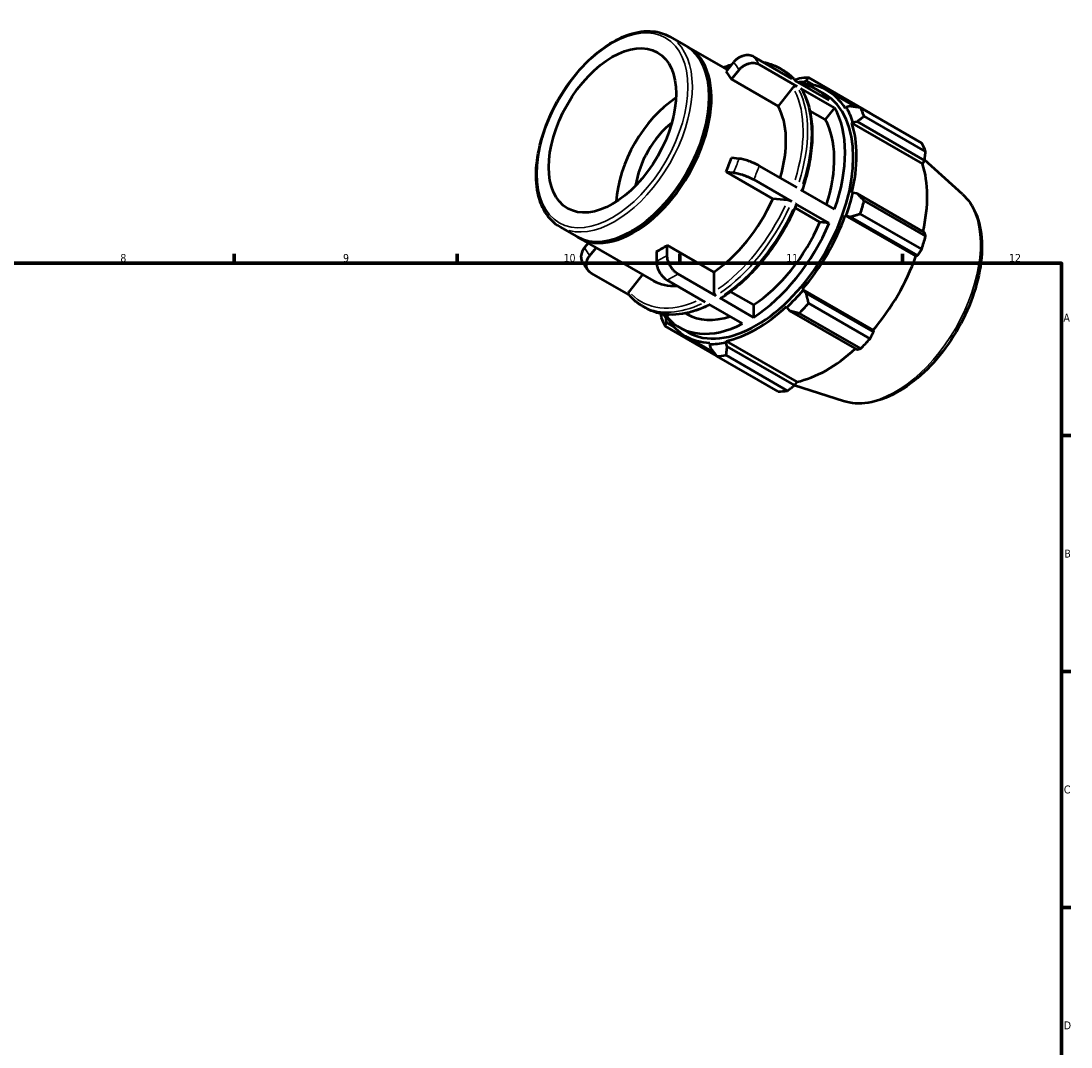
# Model space of a CAD drawing. Header units: millimetres. Extents: x 0 to 931, y 0 to 650.
# Tile 4 of 4: x 494 to 824, y 327 to 650. Entities that reach past the tile are written whole.
import ezdxf

# ---------------------------------------------------------------- set-up
doc = ezdxf.new("R2010")
doc.units = ezdxf.units.MM
for name, color, linetype, lineweight in [('Border (ISO)', 7, 'Continuous', 70), ('Visible (ISO)', 7, 'Continuous', 50), ('Visible Narrow (ISO)', 7, 'Continuous', 35)]:
    doc.layers.add(name, color=color, linetype=linetype, lineweight=lineweight)
doc.styles.add('Note Text (ISO)', font='tahoma.ttf')

# ---------------------------------------------------------------- blocks, each defined once
blk = doc.blocks.new('Borders Default Border')
at = {"layer": 'Border (ISO)'}
for p, q in [((560.67, 574), (560.67, 576.9)), ((630.75, 574), (630.75, 576.9)), ((700.83, 574), (700.83, 576.9)), ((770.92, 574), (770.92, 576.9)), ((821, 519.75), (823.9, 519.75)), ((821, 445.5), (823.9, 445.5)), ((821, 371.25), (823.9, 371.25))]:
    blk.add_line(p, q, dxfattribs=at)
at = {"layer": 'Border (ISO)', "flags": 128}
blk.add_lwpolyline([(20, 20), (20, 574), (821, 574), (821, 20), (20, 20)], dxfattribs=at)
at = {"layer": 'Border (ISO)', "color": 232, "true_color": 0xca0064, "char_height": 2.5, "attachment_point": 7, "style": 'Note Text (ISO)'}
for s, insert in [('8', (524.81, 574.34)), ('9', (594.88, 574.35)), ('10', (664.29, 574.35)), ('11', (734.37, 574.4)), ('12', (804.46, 574.4)), ('A', (821.59, 555.62)), ('B', (821.89, 481.37)), ('C', (821.73, 407.08)), ('D', (821.73, 332.88))]:
    blk.add_mtext(s, dxfattribs=dict(at, insert=insert))

msp = doc.modelspace()

# ---------------------------------------------------------------- linework, layer by layer
at = {"layer": 'Visible (ISO)'}
for p, q in [((697.62, 645.34), (702.924, 642.286)), ((703.631, 641.879), (715.859, 634.837)), ((736.109, 632.07), (724.142, 638.962)), ((717.803, 637.255), (715.446, 634.325)), ((717.144, 631.904), (719.5, 634.834)), ((737.806, 629.649), (725.839, 636.541)), ((732.102, 635.454), (733.274, 634.779)), ((731.797, 623.465), (717.144, 631.904)), ((747.901, 625.28), (737.28, 631.396)), ((739.653, 630.941), (740.646, 631.427)), ((740.646, 631.427), (743.017, 630.061)), ((760.754, 621.257), (741.414, 632.395)), ((736.485, 629.294), (731.797, 623.465)), ((749.598, 622.859), (738.977, 628.974)), ((739.497, 630.503), (739.653, 630.941)), ((743.894, 628.663), (746.48, 627.174)), ((747.198, 628.422), (756.374, 623.138)), ((710.115, 626.003), (710.115, 626.41)), ((746.653, 619.198), (741.78, 622.004)), ((749.598, 622.859), (746.653, 619.198)), ((753.221, 623.067), (752.92, 622.713)), ((754.502, 623.386), (753.221, 623.067)), ((757.667, 622.963), (777.007, 611.825)), ((755.026, 618.048), (755.349, 618.353)), ((755.026, 618.048), (777.268, 605.24)), ((755.349, 618.353), (756.676, 618.57)), ((756.676, 618.57), (777.868, 606.366)), ((778.235, 609.106), (758.894, 620.244)), ((719.5, 606.9), (717.144, 607.116)), ((777.868, 606.366), (777.268, 605.24)), ((789.833, 595.709), (777.893, 606.545)), ((715.446, 602.74), (717.803, 602.524)), ((730.1, 594.302), (715.446, 602.74)), ((737.806, 597.784), (725.839, 604.676)), ((736.109, 593.408), (724.142, 600.3)), ((749.598, 590.994), (738.977, 597.109)), ((755.349, 596.168), (755.026, 596.099)), ((756.676, 595.914), (755.349, 596.168)), ((777.868, 583.71), (756.676, 595.914)), ((734.788, 593.872), (730.1, 594.302)), ((747.901, 586.618), (737.28, 592.734)), ((758.894, 593.668), (778.235, 582.531)), ((744.956, 586.888), (737.145, 591.386)), ((752.92, 589.01), (753.221, 589.002)), ((752.92, 589.01), (775.162, 576.201)), ((753.221, 589.002), (754.502, 588.595)), ((754.502, 588.595), (775.695, 576.391)), ((777.007, 578.398), (757.667, 589.536)), ((663.127, 585.442), (668.43, 582.388)), ((747.901, 586.618), (744.956, 586.888)), ((669.138, 581.981), (692.59, 568.476)), ((686.124, 584.342), (685.771, 584.137)), ((672.016, 580.324), (670.865, 578.893)), ((672.562, 576.472), (674.506, 578.889)), ((696.88, 576.508), (696.88, 579.654)), ((696.88, 579.654), (711.533, 571.216)), ((693.485, 577.7), (693.485, 574.554)), ((775.695, 576.391), (775.162, 576.201)), ((684.878, 564.022), (673.012, 570.856)), ((689.16, 570.451), (684.885, 565.134)), ((708.846, 561.777), (696.88, 568.668)), ((712.241, 563.731), (700.274, 570.623)), ((711.533, 571.216), (711.533, 564.957)), ((739.653, 565.502), (739.497, 565.759)), ((739.497, 565.759), (761.739, 552.951)), ((740.646, 564.595), (739.653, 565.502)), ((724.032, 556.941), (713.412, 563.056)), ((716.815, 565.028), (724.032, 560.872)), ((761.838, 552.391), (740.646, 564.595)), ((688.985, 560.581), (690.157, 559.906)), ((720.638, 554.986), (710.018, 561.102)), ((724.032, 560.872), (724.032, 556.941)), ((734.413, 560.398), (734.515, 560.082)), ((734.515, 560.082), (735.398, 559.06)), ((735.398, 559.06), (756.591, 546.856)), ((741.414, 561.384), (760.754, 550.247)), ((696.77, 557.174), (695.195, 558.081)), ((696.622, 556.408), (696.923, 556.763)), ((696.698, 555.308), (696.622, 556.408)), ((699.004, 553.98), (696.698, 555.308)), ((697.299, 557.832), (696.77, 557.174)), ((702.675, 558.237), (703.173, 557.95)), ((757.791, 547.122), (738.451, 558.259)), ((696.249, 554.168), (712.401, 544.866)), ((700.777, 553.791), (703.363, 552.301)), ((761.739, 552.951), (761.838, 552.391)), ((702.645, 551.054), (711.61, 545.891)), ((710.346, 548.973), (710.189, 548.534)), ((710.189, 548.534), (710.555, 547.267)), ((715.327, 549.033), (715.43, 549.466)), ((715.802, 547.776), (715.327, 549.033)), ((715.43, 549.466), (737.672, 536.657)), ((736.995, 535.572), (715.802, 547.776)), ((731.843, 533.598), (712.502, 544.735)), ((715.465, 545.023), (734.806, 533.885)), ((752.338, 530.598), (736.911, 535.507)), ((737.672, 536.657), (736.995, 535.572))]:
    msp.add_line(p, q, dxfattribs=at)
msp.add_ellipse((679.667, 615.798), major_axis=(14.137, 24.549), ratio=0.5780931, dxfattribs=at)
for centre, major_axis, start_param, end_param in [((685.677, 612.337), (17.247, 29.949), 3.1415927, 6.2831853), ((686.384, 611.93), (17.247, 29.949), 3.1211704, 6.3036075), ((695.182, 606.863), (17.247, 29.949), 5.9499518, 6.0889526), ((726.958, 588.565), (23.954, 41.596), 0.3435016, 0.4380292), ((724.921, 589.738), (22.516, 39.1), 0.3034989, 0.3574833), ((722.335, 591.227), (21.558, 37.436), 6.0750364, 6.4913342), ((724.921, 589.738), (22.277, 38.684), 5.975819, 6.5866842), ((700.88, 603.582), (14.137, 24.549), 0.8441376, 2.2974551), ((686.031, 612.134), (-16.997, -29.516), 0.787332, 2.3542606), ((724.921, 589.738), (21.558, 37.436), 3.1415927, 6.2831853), ((709.836, 598.425), (17.247, 29.949), 5.1106382, 5.9499518), ((722.335, 591.227), (21.558, 37.436), 5.0278388, 5.963868), ((724.921, 589.738), (22.516, 39.1), 5.8012861, 5.975819), ((726.958, 588.565), (23.954, 41.596), 5.8412887, 5.9358163), ((700.88, 603.582), (9.981, 17.332), 0.9631532, 2.1784394), ((722.335, 591.227), (19.163, 33.277), 5.0689191, 5.9569114), ((724.921, 589.738), (22.277, 38.684), 5.1904208, 5.8012861), ((746.299, 577.427), (23.954, 41.596), 5.8412887, 5.9358163), ((695.182, 606.863), (17.247, 29.949), 4.9027543, 5.041755), ((747.163, 576.93), (-22.277, -38.684), 2.0656152, 2.6596934), ((724.921, 589.738), (-22.516, -39.1), 1.8742952, 2.0488282), ((709.836, 598.425), (-17.247, -29.949), 0.8529648, 1.7611616), ((726.958, 588.565), (23.954, 41.596), 5.0558906, 5.1504181), ((724.921, 589.738), (22.277, 38.684), 4.4050227, 5.0158879), ((722.335, 591.227), (-19.163, -33.277), 0.8460052, 1.7681212), ((722.335, 591.227), (-21.558, -37.436), 0.8390486, 1.7750778), ((746.299, 577.427), (-23.954, -41.596), 1.9142979, 2.0088255), ((695.182, 606.863), (17.247, 29.949), 3.8555567, 3.9945575), ((747.163, 576.93), (-22.277, -38.684), 1.26343, 1.8742952), ((709.836, 598.425), (-17.247, -29.949), 0, 0.3674877), ((724.921, 589.738), (-22.516, -39.1), 1.0888971, 1.26343), ((724.921, 589.738), (22.277, 38.684), 3.6196245, 4.2304897), ((726.958, 588.565), (23.954, 41.596), 4.2704924, 4.36502), ((726.958, 588.565), (-23.954, -41.596), 5.8412887, 5.9358163), ((724.921, 589.738), (-22.516, -39.1), 5.925702, 5.975819), ((722.335, 591.227), (-21.558, -37.436), 6.0750364, 7.0110656), ((724.921, 589.738), (-22.277, -38.684), 5.975819, 6.5866842), ((722.335, 591.227), (-19.163, -33.277), 0, 0.5736797), ((724.921, 589.738), (-22.516, -39.1), 0.3034989, 0.4780318), ((746.299, 577.427), (-23.954, -41.596), 1.1288997, 1.2234273), ((747.163, 576.93), (-22.277, -38.684), 0.4780318, 1.0719493), ((726.958, 588.565), (-23.954, -41.596), 0.3435016, 0.4380292), ((746.299, 577.427), (-23.954, -41.596), 0.3435016, 0.4380292)]:
    msp.add_ellipse(centre, major_axis=major_axis, ratio=0.5780931, start_param=start_param, end_param=end_param, dxfattribs=at)
for points, knots in [([(663.127, 585.442), (661.279, 586.506), (659.717, 588.059), (657.287, 591.999), (656.44, 594.41), (655.548, 599.881), (655.528, 602.961), (656.33, 609.436), (657.156, 612.831), (659.561, 619.584), (661.138, 622.941), (664.883, 629.287), (667.05, 632.275), (671.763, 637.59), (674.309, 639.915), (679.54, 643.664), (682.225, 645.086), (687.468, 646.854), (690.029, 647.204), (694.288, 646.791), (696.054, 646.242), (697.62, 645.34)], [3.9250571, 3.9250571, 3.9250571, 3.9250571, 4.2278676, 4.2278676, 4.541696, 4.541696, 4.8655368, 4.8655368, 5.1903171, 5.1903171, 5.5142809, 5.5142809, 5.8379206, 5.8379206, 6.1619635, 6.1619635, 6.4868118, 6.4868118, 6.8101225, 6.8101225, 7.0666498, 7.0666498, 7.0666498, 7.0666498]), ([(724.142, 638.962), (723.932, 639.082), (723.686, 639.192), (723.161, 639.353), (722.883, 639.406), (722.357, 639.456), (722.061, 639.458), (721.461, 639.403), (721.157, 639.346), (720.604, 639.198), (720.304, 639.092), (719.721, 638.829), (719.438, 638.671), (718.941, 638.346), (718.682, 638.148), (718.204, 637.716), (717.985, 637.481), (717.803, 637.255)], [0, 0, 0, 0, 0.08881052, 0.08881052, 0.17762103, 0.17762103, 0.26650188, 0.26650188, 0.35538273, 0.35538273, 0.44435979, 0.44435979, 0.53333685, 0.53333685, 0.62241426, 0.62241426, 0.71149167, 0.71149167, 0.71149167, 0.71149167]), ([(714.547, 635.593), (715.097, 635.815), (715.646, 636.02), (716.537, 636.322), (716.881, 636.432), (717.223, 636.534)], [0.147253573, 0.147253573, 0.147253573, 0.147253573, 0.201441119, 0.201441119, 0.235610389, 0.235610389, 0.235610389, 0.235610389]), ([(719.5, 634.834), (719.682, 635.06), (719.901, 635.295), (720.379, 635.727), (720.638, 635.924), (721.135, 636.25), (721.418, 636.408), (722.001, 636.671), (722.301, 636.776), (722.854, 636.925), (723.158, 636.982), (723.758, 637.037), (724.054, 637.035), (724.58, 636.985), (724.858, 636.932), (725.383, 636.77), (725.629, 636.661), (725.839, 636.541)], [-0.71149167, -0.71149167, -0.71149167, -0.71149167, -0.62241426, -0.62241426, -0.53333685, -0.53333685, -0.44435979, -0.44435979, -0.35538273, -0.35538273, -0.26650188, -0.26650188, -0.17762103, -0.17762103, -0.08881052, -0.08881052, 0, 0, 0, 0]), ([(727.064, 637.279), (727.581, 637.185), (728.088, 637.069), (729.826, 636.58), (731.004, 636.086), (732.102, 635.454)], [0.57958139, 0.57958139, 0.57958139, 0.57958139, 0.63795862, 0.63795862, 0.78346445, 0.78346445, 0.78346445, 0.78346445]), ([(733.274, 634.779), (733.588, 634.598), (733.895, 634.406), (734.497, 634), (734.79, 633.785), (735.364, 633.335), (735.643, 633.099), (736.187, 632.606), (736.451, 632.349), (736.938, 631.842), (737.163, 631.594), (737.38, 631.338)], [0.78346445, 0.78346445, 0.78346445, 0.78346445, 0.82508393, 0.82508393, 0.8667034, 0.8667034, 0.90832288, 0.90832288, 0.94994235, 0.94994235, 0.98734752, 0.98734752, 0.98734752, 0.98734752]), ([(737.806, 629.649), (737.718, 629.699), (737.598, 629.737), (737.379, 629.757), (737.242, 629.745), (737.011, 629.683), (736.877, 629.622), (736.671, 629.487), (736.561, 629.388), (736.485, 629.294)], [0, 0, 0, 0, 0.03700553, 0.03700553, 0.0740403, 0.0740403, 0.11111136, 0.11111136, 0.14821395, 0.14821395, 0.14821395, 0.14821395]), ([(739.211, 628.744), (739.208, 628.75), (739.205, 628.755), (739.15, 628.843), (739.065, 628.924), (738.977, 628.974)], [-0.039453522, -0.039453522, -0.039453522, -0.039453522, -0.037005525, -0.037005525, 0, 0, 0, 0]), ([(739.211, 628.744), (740.096, 627.229), (740.81, 625.535), (741.883, 621.854), (742.241, 619.866), (742.6, 615.665), (742.6, 613.45), (742.245, 608.868), (741.891, 606.5), (740.85, 601.721), (740.168, 599.312), (739.332, 596.905)], [1.10289243, 1.10289243, 1.10289243, 1.10289243, 1.2899715, 1.2899715, 1.47705057, 1.47705057, 1.66412964, 1.66412964, 1.85120872, 1.85120872, 2.03574359, 2.03574359, 2.03574359, 2.03574359]), ([(725.839, 604.676), (725.629, 604.796), (725.383, 604.929), (724.858, 605.194), (724.58, 605.326), (724.054, 605.561), (723.758, 605.687), (723.158, 605.926), (722.854, 606.039), (722.301, 606.233), (722.001, 606.332), (721.418, 606.508), (721.135, 606.586), (720.638, 606.709), (720.379, 606.766), (719.901, 606.853), (719.682, 606.883), (719.5, 606.9)], [0, 0, 0, 0, 0.08881052, 0.08881052, 0.17762103, 0.17762103, 0.26650188, 0.26650188, 0.35538273, 0.35538273, 0.44435979, 0.44435979, 0.53333685, 0.53333685, 0.62241426, 0.62241426, 0.71149167, 0.71149167, 0.71149167, 0.71149167]), ([(717.803, 602.524), (717.985, 602.508), (718.204, 602.477), (718.682, 602.39), (718.941, 602.333), (719.438, 602.21), (719.721, 602.133), (720.304, 601.956), (720.604, 601.857), (721.157, 601.663), (721.461, 601.55), (722.061, 601.311), (722.357, 601.186), (722.883, 600.95), (723.161, 600.818), (723.686, 600.554), (723.932, 600.42), (724.142, 600.3)], [-0.71149167, -0.71149167, -0.71149167, -0.71149167, -0.62241426, -0.62241426, -0.53333685, -0.53333685, -0.44435979, -0.44435979, -0.35538273, -0.35538273, -0.26650188, -0.26650188, -0.17762103, -0.17762103, -0.08881052, -0.08881052, 0, 0, 0, 0]), ([(789.833, 595.709), (791.612, 594.095), (793.019, 592.024), (795.117, 587.043), (795.734, 584.07), (796.068, 577.523), (795.741, 573.925), (794.173, 566.557), (792.931, 562.788), (789.677, 555.458), (787.668, 551.897), (783.077, 545.317), (780.497, 542.298), (774.992, 537.093), (772.066, 534.909), (766.123, 531.629), (763.103, 530.532), (757.435, 529.673), (754.77, 529.825), (752.338, 530.598)], [0.9087145, 0.9087145, 0.9087145, 0.9087145, 1.1973073, 1.1973073, 1.513595, 1.513595, 1.8442104, 1.8442104, 2.1746148, 2.1746148, 2.5033981, 2.5033981, 2.8321004, 2.8321004, 3.1623124, 3.1623124, 3.4932442, 3.4932442, 3.799807, 3.799807, 3.799807, 3.799807]), ([(737.6, 592.427), (736.566, 590.007), (735.385, 587.615), (732.768, 582.968), (731.333, 580.713), (728.256, 576.417), (726.614, 574.376), (723.18, 570.577), (721.387, 568.819), (717.71, 565.647), (715.825, 564.233), (713.925, 563.016)], [2.15051749, 2.15051749, 2.15051749, 2.15051749, 2.33753512, 2.33753512, 2.52455274, 2.52455274, 2.71157037, 2.71157037, 2.89858799, 2.89858799, 3.08560562, 3.08560562, 3.08560562, 3.08560562]), ([(736.109, 593.408), (736.021, 593.459), (735.901, 593.519), (735.682, 593.618), (735.544, 593.672), (735.314, 593.753), (735.18, 593.794), (734.974, 593.845), (734.864, 593.865), (734.788, 593.872)], [0, 0, 0, 0, 0.03700553, 0.03700553, 0.0740403, 0.0740403, 0.11111136, 0.11111136, 0.14821395, 0.14821395, 0.14821395, 0.14821395]), ([(737.598, 592.427), (737.603, 592.438), (737.604, 592.45), (737.593, 592.493), (737.556, 592.538), (737.453, 592.626), (737.368, 592.683), (737.28, 592.734)], [-0.089180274, -0.089180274, -0.089180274, -0.089180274, -0.074040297, -0.074040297, -0.037005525, -0.037005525, 0, 0, 0, 0]), ([(670.865, 578.893), (670.683, 578.667), (670.505, 578.408), (670.205, 577.873), (670.084, 577.597), (669.908, 577.087), (669.838, 576.806), (669.763, 576.25), (669.757, 575.975), (669.797, 575.485), (669.845, 575.225), (669.994, 574.766), (670.087, 574.563), (670.191, 574.385)], [-0.71149167, -0.71149167, -0.71149167, -0.71149167, -0.62241426, -0.62241426, -0.53333685, -0.53333685, -0.44435979, -0.44435979, -0.35538273, -0.35538273, -0.26650188, -0.26650188, -0.18959683, -0.18959683, -0.18959683, -0.18959683]), ([(673.012, 570.856), (672.802, 570.976), (672.591, 571.13), (672.221, 571.484), (672.061, 571.684), (671.813, 572.079), (671.702, 572.312), (671.542, 572.804), (671.494, 573.064), (671.454, 573.554), (671.46, 573.829), (671.535, 574.385), (671.605, 574.666), (671.781, 575.175), (671.902, 575.452), (672.202, 575.987), (672.38, 576.245), (672.562, 576.472)], [0, 0, 0, 0, 0.08881052, 0.08881052, 0.17762103, 0.17762103, 0.26650188, 0.26650188, 0.35538273, 0.35538273, 0.44435979, 0.44435979, 0.53333685, 0.53333685, 0.62241426, 0.62241426, 0.71149167, 0.71149167, 0.71149167, 0.71149167]), ([(700.274, 570.623), (700.064, 570.743), (699.836, 570.899), (699.388, 571.26), (699.169, 571.465), (698.782, 571.873), (698.579, 572.114), (698.199, 572.626), (698.023, 572.898), (697.726, 573.411), (697.579, 573.7), (697.325, 574.286), (697.218, 574.583), (697.058, 575.124), (696.989, 575.418), (696.9, 575.988), (696.88, 576.265), (696.88, 576.508)], [0, 0, 0, 0, 0.08881052, 0.08881052, 0.17762103, 0.17762103, 0.26650188, 0.26650188, 0.35538273, 0.35538273, 0.44435979, 0.44435979, 0.53333685, 0.53333685, 0.62241426, 0.62241426, 0.71149167, 0.71149167, 0.71149167, 0.71149167]), ([(670.191, 574.385), (670.308, 574.183), (670.429, 573.984), (670.676, 573.591), (670.802, 573.397), (671.061, 573.013), (671.194, 572.824), (671.465, 572.45), (671.604, 572.266), (671.887, 571.903), (672.032, 571.725), (672.18, 571.549)], [2.03827427, 2.03827427, 2.03827427, 2.03827427, 2.06066485, 2.06066485, 2.08305542, 2.08305542, 2.105446, 2.105446, 2.12783658, 2.12783658, 2.15022715, 2.15022715, 2.15022715, 2.15022715]), ([(693.485, 574.554), (693.485, 574.311), (693.506, 574.034), (693.595, 573.463), (693.664, 573.17), (693.824, 572.629), (693.931, 572.332), (694.185, 571.746), (694.332, 571.457), (694.628, 570.943), (694.805, 570.671), (695.184, 570.159), (695.388, 569.919), (695.775, 569.51), (695.994, 569.305), (696.442, 568.944), (696.67, 568.789), (696.88, 568.668)], [-0.71149167, -0.71149167, -0.71149167, -0.71149167, -0.62241426, -0.62241426, -0.53333685, -0.53333685, -0.44435979, -0.44435979, -0.35538273, -0.35538273, -0.26650188, -0.26650188, -0.17762103, -0.17762103, -0.08881052, -0.08881052, 0, 0, 0, 0]), ([(684.885, 565.134), (684.809, 565.04), (684.74, 564.918), (684.667, 564.705), (684.65, 564.578), (684.666, 564.374), (684.703, 564.261), (684.769, 564.155), (684.786, 564.132), (684.806, 564.109)], [-0.14821395, -0.14821395, -0.14821395, -0.14821395, -0.11111136, -0.11111136, -0.0740403, -0.0740403, -0.03700553, -0.03700553, -0.02656351, -0.02656351, -0.02656351, -0.02656351]), ([(688.985, 560.581), (688.671, 560.762), (688.364, 560.954), (687.762, 561.361), (687.469, 561.575), (686.895, 562.025), (686.616, 562.261), (686.072, 562.754), (685.808, 563.011), (685.295, 563.545), (685.046, 563.822), (684.805, 564.109)], [3.92505711, 3.92505711, 3.92505711, 3.92505711, 3.96667658, 3.96667658, 4.00829606, 4.00829606, 4.04991553, 4.04991553, 4.09153501, 4.09153501, 4.13315448, 4.13315448, 4.13315448, 4.13315448]), ([(711.533, 564.957), (711.533, 564.856), (711.554, 564.725), (711.621, 564.5), (711.679, 564.366), (711.802, 564.152), (711.89, 564.034), (712.051, 563.864), (712.153, 563.781), (712.241, 563.731)], [-0.14821395, -0.14821395, -0.14821395, -0.14821395, -0.11111136, -0.11111136, -0.0740403, -0.0740403, -0.03700553, -0.03700553, 0, 0, 0, 0]), ([(713.412, 563.056), (713.5, 563.006), (713.602, 562.971), (713.763, 562.955), (713.851, 562.972), (713.916, 563.011), (713.92, 563.013), (713.925, 563.016)], [0, 0, 0, 0, 0.037005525, 0.037005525, 0.074040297, 0.074040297, 0.076509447, 0.076509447, 0.076509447, 0.076509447]), ([(710.297, 560.941), (708.881, 560.228), (707.467, 559.631), (704.599, 558.656), (703.147, 558.292), (700.303, 557.843), (698.91, 557.759), (696.216, 557.878), (694.913, 558.083), (692.433, 558.78), (691.255, 559.274), (690.157, 559.906)], [3.2042182, 3.2042182, 3.2042182, 3.2042182, 3.34303377, 3.34303377, 3.48853961, 3.48853961, 3.63404544, 3.63404544, 3.77955127, 3.77955127, 3.92505711, 3.92505711, 3.92505711, 3.92505711])]:
    msp.add_open_spline(points, degree=3, knots=knots, dxfattribs=at)
for points, weights in [([(738.451, 632.107), (737.791, 631.856), (737.148, 631.606)], [1.01216464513, 1.01075146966, 1.00919501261]), ([(740.646, 631.427), (741.008, 631.909), (741.414, 632.395)], [1.00463647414, 1.00880537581, 1.01216464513]), ([(757.667, 622.963), (756.039, 623.186), (754.502, 623.386)], [1.01216464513, 1.00880537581, 1.00463647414]), ([(760.811, 621.152), (760.783, 621.205), (760.754, 621.257)], [1.00010954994, 1.00005581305, 1]), ([(756.676, 618.57), (757.749, 619.398), (758.894, 620.244)], [1.00463647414, 1.00880537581, 1.01216464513]), ([(777.868, 606.366), (778.053, 607.705), (778.235, 609.106)], [1.00139731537, 1.00110711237, 1]), ([(758.894, 593.668), (757.749, 594.822), (756.676, 595.914)], [1.01216464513, 1.00880537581, 1.00463647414]), ([(754.502, 588.595), (756.039, 589.063), (757.667, 589.536)], [1.00463647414, 1.00880537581, 1.01216464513]), ([(778.235, 582.531), (778.053, 583.129), (777.868, 583.71)], [1, 1.00110711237, 1.00139731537]), ([(775.695, 576.391), (776.343, 577.371), (777.007, 578.398)], [1.00139731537, 1.00110711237, 1]), ([(741.414, 561.384), (741.008, 563.03), (740.646, 564.595)], [1.01216464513, 1.00880537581, 1.00463647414]), ([(735.398, 559.06), (736.88, 558.676), (738.451, 558.259)], [1.00463647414, 1.00880537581, 1.01216464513]), ([(694.821, 558.153), (694.919, 557.526), (695.022, 556.887)], [1.00944895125, 1.0108671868, 1.01216464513]), ([(696.249, 554.168), (696.465, 554.757), (696.698, 555.308)], [1.01216464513, 1.00880537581, 1.00463647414]), ([(760.754, 550.247), (761.312, 551.338), (761.838, 552.391)], [1, 1.00110711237, 1.00139731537]), ([(710.555, 547.267), (711.495, 546.035), (712.502, 544.735)], [1.00463647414, 1.00880537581, 1.01216464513]), ([(715.465, 545.023), (715.624, 546.435), (715.802, 547.776)], [1.01216464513, 1.00880537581, 1.00463647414]), ([(756.591, 546.856), (757.184, 546.983), (757.791, 547.122)], [1.00139731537, 1.00110711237, 1]), ([(734.806, 533.885), (735.928, 534.743), (736.995, 535.572)], [1, 1.00110711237, 1.00139731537])]:
    msp.add_rational_spline(points, weights, degree=2, dxfattribs=at)
at = {"layer": 'Visible Narrow (ISO)'}
msp.add_ellipse((679.667, 615.798), major_axis=(16.748, 29.083), ratio=0.5780931, dxfattribs=at)
for centre, major_axis, start_param, end_param in [((680.374, 615.391), (-17.247, -29.949), 0.1570796, 2.984513), ((698.577, 604.909), (21.558, 37.436), 5.9694265, 6.069478), ((709.836, 598.425), (21.059, 36.57), 0.5519677, 0.6080869), ((695.182, 606.863), (19.163, 33.277), 5.9631655, 6.0757389), ((710.544, 598.017), (21.558, 37.436), 6.0854438, 6.2727779), ((711.715, 597.343), (21.558, 37.436), 6.0854438, 6.2727779), ((709.836, 598.425), (21.059, 36.57), 5.0819304, 5.9162011), ((710.544, 598.017), (21.558, 37.436), 5.0746403, 5.9170666), ((711.715, 597.343), (21.558, 37.436), 5.0746403, 5.9170666), ((695.182, 606.863), (-19.163, -33.277), 1.7743753, 1.8869487), ((698.577, 604.909), (21.558, 37.436), 4.9222289, 5.0222804), ((709.836, 598.425), (-21.059, -36.57), 0.8870368, 1.7270897), ((710.544, 598.017), (21.558, 37.436), 4.0274427, 4.869869), ((768.715, 564.519), (18.895, 32.813), 3.4113974, 6.0133806), ((711.715, 597.343), (-21.558, -37.436), 0.8858501, 1.7282764), ((695.182, 606.863), (-19.163, -33.277), 5.9631655, 6.0757389), ((695.182, 606.863), (-19.163, -33.277), 0.7271778, 0.8397511), ((698.577, 604.909), (21.558, 37.436), 3.8750314, 3.9750829), ((709.836, 598.425), (-21.059, -36.57), 6.1217402, 6.9386755), ((710.544, 598.017), (-21.558, -37.436), 0.036394, 0.6914863), ((711.715, 597.343), (-21.558, -37.436), 0.036394, 0.6914863)]:
    msp.add_ellipse(centre, major_axis=major_axis, ratio=0.5780931, start_param=start_param, end_param=end_param, dxfattribs=at)

# ---------------------------------------------------------------- block references
msp.add_blockref('Borders Default Border', (0, 0))

doc.saveas('drawing.dxf')
